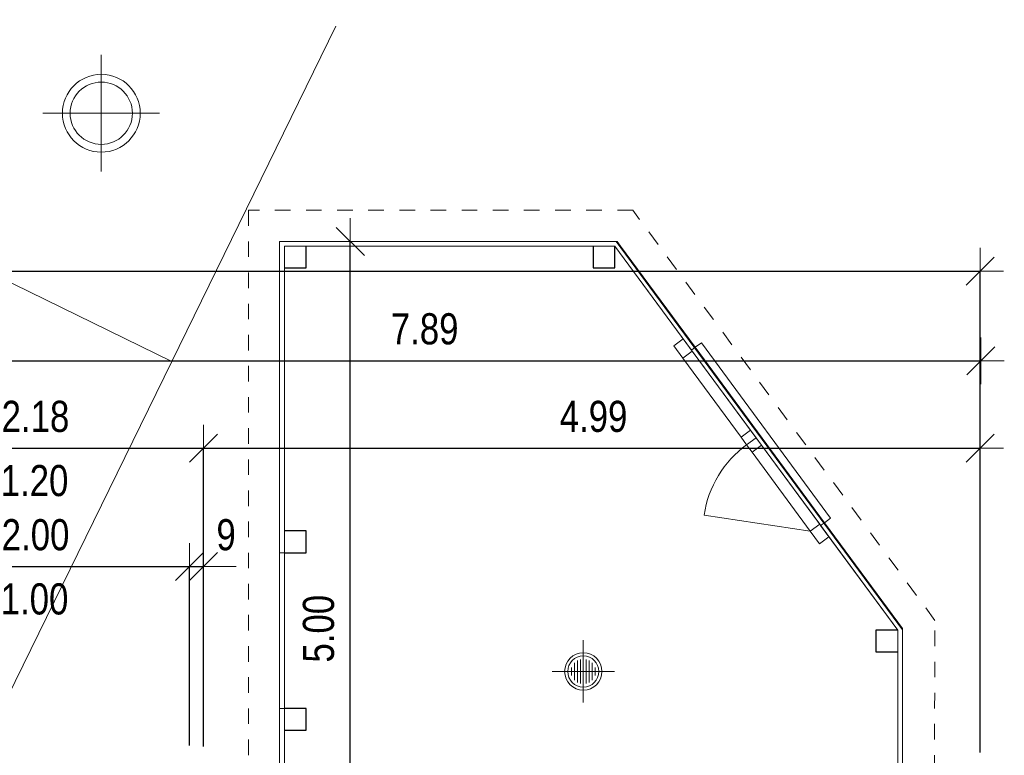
# Model space of a CAD drawing. Header units: metres. Extents: x -7.1 to 26.5, y -14.7 to 18.1.
# Tile 182 of 182: x 16.9 to 23.2, y 12.8 to 17.6. Entities that reach past the tile are written whole.
import ezdxf

# ---------------------------------------------------------------- set-up
doc = ezdxf.new("R2010")
doc.units = ezdxf.units.M
doc.header["$PDMODE"] = 65
doc.linetypes.add('AUSGEZOGEN', pattern=[0])
doc.linetypes.add('STRICHLINIE_S4', pattern=[0.0055, 0.0035, -0.001, 0, -0.001])
for name, color, linetype in [('XR$1$010 Aussenwände', 7, 'AUSGEZOGEN'), ('XR$1$010 Fenster', 7, 'AUSGEZOGEN'), ('XR$1$015 Innenwände', 7, 'AUSGEZOGEN'), ('XR$1$020 Stützen', 7, 'AUSGEZOGEN'), ('XR$1$060 Möbel Einbau', 7, 'AUSGEZOGEN'), ('XR$1$080 Raumdefinitionen Kontur', 7, 'AUSGEZOGEN'), ('XR$3$015 Innenwände Bauteilschraffuren', 7, 'AUSGEZOGEN'), ('XR$3$020 Stützen Bauteilschraffuren', 7, 'AUSGEZOGEN'), ('XR$3$035 Decken', 7, 'AUSGEZOGEN')]:
    doc.layers.add(name, color=color, linetype=linetype)
doc.layers.add('XR$2$STANDARD_1', color=7, linetype='AUSGEZOGEN', lineweight=25)
doc.styles.add('ARIAL', font='arial.ttf')
doc.dimstyles.new('DIMSTYLE_3', dxfattribs={"dimtxt": 0.2, "dimasz": 0.3, "dimexe": 0, "dimexo": 0, "dimgap": 0.1, "dimtad": 2, "dimrnd": 0.005, "dimzin": 4, "dimdsep": 46, "dimtxsty": 'ARIAL', "dimblk1": 'ALL_ML_STRICH', "dimblk2": 'ALL_ML_STRICH', "dimsah": 1, "dimcen": 0, "dimclrd": 7, "dimclre": 7, "dimclrt": 7, "dimadec": 0, "dimazin": 0, "dimtfac": 1, "dimtdec": 0, "dimtix": 1, "dimtmove": 2, "dimatfit": 3, "dimfxl": 0, "dimtzin": 0, "dimlwd": 0, "dimlwe": 18, "dimarcsym": 0})
doc.dimstyles.new('DIMSTYLE_7', dxfattribs={"dimtxt": 0.2, "dimasz": 0.3, "dimexe": 0, "dimexo": 0, "dimgap": 0.1, "dimtad": 2, "dimdec": 1, "dimlfac": 100, "dimrnd": 0.5, "dimzin": 4, "dimdsep": 46, "dimtxsty": 'ARIAL', "dimblk1": 'ALL_ML_STRICH', "dimblk2": 'ALL_ML_STRICH', "dimsah": 1, "dimcen": 0, "dimclrd": 7, "dimclre": 7, "dimclrt": 7, "dimadec": 0, "dimazin": 0, "dimtfac": 1, "dimtdec": 0, "dimtix": 1, "dimtmove": 2, "dimatfit": 3, "dimfxl": 0, "dimtvp": 1.2, "dimtzin": 0, "dimlwd": 0, "dimlwe": 18, "dimarcsym": 0})
pattern_1 = [(0, (1500, 1500), (750, 750), [750, -750]), (90, (1500, 1500), (-750, 750), [750, -750])]

# ---------------------------------------------------------------- blocks, each defined once
blk = doc.blocks.new('ALL_ML_STRICH')
at = {"color": 0, "linetype": 'ByBlock', "lineweight": -2}
for p, q in [((0, -0.5), (0, 0.5)), ((-0.3, -0.3), (0.3, 0.3)), ((-1, 0), (0.5, 0))]:
    blk.add_line(p, q, dxfattribs=at)
blk = doc.blocks.new('*D73')
at = {"layer": 'DEFPOINTS', "color": 7, "linetype": 'AUSGEZOGEN', "lineweight": 18, "transparency": 16777216}
for p in [(1.8718, 15.952), (1.8718, 15.5759), (23.0318, 15.6171)]:
    blk.add_point(p, dxfattribs=at)
at = {"layer": 'XR$2$STANDARD_1', "color": 7, "linetype": 'AUSGEZOGEN', "lineweight": -2, "transparency": 16777216}
for p, q in [((1.8718, 12.86), (1.8718, 15.952)), ((1.8718, 15.952), (23.0318, 15.952)), ((23.0318, 12.86), (23.0318, 15.952))]:
    blk.add_line(p, q, dxfattribs=at)
at = {"layer": 'XR$2$STANDARD_1', "color": 7, "linetype": 'AUSGEZOGEN', "lineweight": 18, "transparency": 16777216, "xscale": 0.3, "yscale": 0.3, "zscale": 0.3, "rotation": 180}
blk.add_blockref('ALL_ML_STRICH', (1.8718, 15.952), dxfattribs=at)
at = {"layer": 'XR$2$STANDARD_1', "color": 7, "linetype": 'AUSGEZOGEN', "lineweight": 18, "transparency": 16777216, "xscale": 0.3, "yscale": 0.3, "zscale": 0.3}
blk.add_blockref('ALL_ML_STRICH', (23.0318, 15.952), dxfattribs=at)
at = {"layer": 'XR$2$STANDARD_1', "color": 7, "linetype": 'AUSGEZOGEN', "lineweight": 18, "transparency": 16777216, "insert": (12.4572, 16.1554), "char_height": 0.2, "width": 0.8, "attachment_point": 5, "style": 'ARIAL'}
blk.add_mtext('\\W0.80;\\A1;{\\A1;{21.16\\H0.132000;\\S^ ;}}', dxfattribs=at)
blk = doc.blocks.new('*D92')
at = {"layer": 'DEFPOINTS', "color": 7, "linetype": 'AUSGEZOGEN', "lineweight": 18, "transparency": 16777216}
for p in [(15.8618, 14.8148), (18.0418, 14.7498), (15.8618, 14.6807)]:
    blk.add_point(p, dxfattribs=at)
at = {"layer": 'XR$2$STANDARD_1', "color": 7, "linetype": 'AUSGEZOGEN', "lineweight": -2, "transparency": 16777216}
for p, q in [((15.8618, 12.899), (15.8618, 14.8148)), ((15.8618, 14.8148), (18.0418, 14.8148)), ((18.0418, 12.899), (18.0418, 14.8148))]:
    blk.add_line(p, q, dxfattribs=at)
at = {"layer": 'XR$2$STANDARD_1', "color": 7, "linetype": 'AUSGEZOGEN', "lineweight": 18, "transparency": 16777216, "xscale": 0.3, "yscale": 0.3, "zscale": 0.3, "rotation": 180}
blk.add_blockref('ALL_ML_STRICH', (15.8618, 14.8148), dxfattribs=at)
at = {"layer": 'XR$2$STANDARD_1', "color": 7, "linetype": 'AUSGEZOGEN', "lineweight": 18, "transparency": 16777216, "xscale": 0.3, "yscale": 0.3, "zscale": 0.3}
blk.add_blockref('ALL_ML_STRICH', (18.0418, 14.8148), dxfattribs=at)
at = {"layer": 'XR$2$STANDARD_1', "color": 7, "linetype": 'AUSGEZOGEN', "lineweight": 18, "transparency": 16777216, "insert": (16.9632, 15.0183), "char_height": 0.2, "width": 0.64, "attachment_point": 5, "style": 'ARIAL'}
blk.add_mtext('\\W0.80;\\A1;{\\A1;{2.18\\H0.132000;\\S^ ;}}', dxfattribs=at)
at = {"layer": 'XR$2$STANDARD_1', "color": 7, "linetype": 'AUSGEZOGEN', "lineweight": 18, "transparency": 16777216, "insert": (16.7396, 14.7072), "char_height": 0.2, "width": 0.01, "attachment_point": 1, "line_spacing_factor": 0.60241, "style": 'ARIAL'}
blk.add_mtext('\\W0.80;1.20', dxfattribs=at)
blk = doc.blocks.new('*D93')
at = {"layer": 'DEFPOINTS', "color": 7, "linetype": 'AUSGEZOGEN', "lineweight": 18, "transparency": 16777216}
for p in [(23.0318, 15.0879), (18.0418, 14.8148), (18.0418, 14.7498)]:
    blk.add_point(p, dxfattribs=at)
at = {"layer": 'XR$2$STANDARD_1', "color": 7, "linetype": 'AUSGEZOGEN', "lineweight": -2, "transparency": 16777216}
for p, q in [((18.0418, 12.899), (18.0418, 14.8148)), ((18.0418, 14.8148), (23.0318, 14.8148)), ((23.0318, 14.8148), (23.0318, 14.8148))]:
    blk.add_line(p, q, dxfattribs=at)
at = {"layer": 'XR$2$STANDARD_1', "color": 7, "linetype": 'AUSGEZOGEN', "lineweight": 18, "transparency": 16777216, "xscale": 0.3, "yscale": 0.3, "zscale": 0.3, "rotation": 180}
blk.add_blockref('ALL_ML_STRICH', (18.0418, 14.8148), dxfattribs=at)
at = {"layer": 'XR$2$STANDARD_1', "color": 7, "linetype": 'AUSGEZOGEN', "lineweight": 18, "transparency": 16777216, "xscale": 0.3, "yscale": 0.3, "zscale": 0.3}
blk.add_blockref('ALL_ML_STRICH', (23.0318, 14.8148), dxfattribs=at)
at = {"layer": 'XR$2$STANDARD_1', "color": 7, "linetype": 'AUSGEZOGEN', "lineweight": 18, "transparency": 16777216, "insert": (20.5482, 15.0183), "char_height": 0.2, "width": 0.64, "attachment_point": 5, "style": 'ARIAL'}
blk.add_mtext('\\W0.80;\\A1;{\\A1;{4.99\\H0.132000;\\S^ ;}}', dxfattribs=at)
blk = doc.blocks.new('*D95')
at = {"layer": 'DEFPOINTS', "color": 7, "linetype": 'AUSGEZOGEN', "lineweight": 18, "transparency": 16777216}
for p in [(15.9518, 14.0545), (15.9518, 13.9074), (17.9518, 13.8545)]:
    blk.add_point(p, dxfattribs=at)
at = {"layer": 'XR$2$STANDARD_1', "color": 7, "linetype": 'AUSGEZOGEN', "lineweight": -2, "transparency": 16777216}
for p, q in [((15.9518, 12.913), (15.9518, 14.0545)), ((15.9518, 14.0545), (17.9518, 14.0545)), ((17.9518, 12.9059), (17.9518, 14.0545))]:
    blk.add_line(p, q, dxfattribs=at)
at = {"layer": 'XR$2$STANDARD_1', "color": 7, "linetype": 'AUSGEZOGEN', "lineweight": 18, "transparency": 16777216, "xscale": 0.3, "yscale": 0.3, "zscale": 0.3, "rotation": 180}
blk.add_blockref('ALL_ML_STRICH', (15.9518, 14.0545), dxfattribs=at)
at = {"layer": 'XR$2$STANDARD_1', "color": 7, "linetype": 'AUSGEZOGEN', "lineweight": 18, "transparency": 16777216, "xscale": 0.3, "yscale": 0.3, "zscale": 0.3}
blk.add_blockref('ALL_ML_STRICH', (17.9518, 14.0545), dxfattribs=at)
at = {"layer": 'XR$2$STANDARD_1', "color": 7, "linetype": 'AUSGEZOGEN', "lineweight": 18, "transparency": 16777216, "insert": (16.9636, 14.2579), "char_height": 0.2, "width": 0.64, "attachment_point": 5, "style": 'ARIAL'}
blk.add_mtext('\\W0.80;\\A1;{\\A1;{2.00\\H0.132000;\\S^ ;}}', dxfattribs=at)
at = {"layer": 'XR$2$STANDARD_1', "color": 7, "linetype": 'AUSGEZOGEN', "lineweight": 18, "transparency": 16777216, "insert": (16.7396, 13.9469), "char_height": 0.2, "width": 0.01, "attachment_point": 1, "line_spacing_factor": 0.60241, "style": 'ARIAL'}
blk.add_mtext('\\W0.80;1.00', dxfattribs=at)
blk = doc.blocks.new('*D96')
at = {"layer": 'DEFPOINTS', "color": 7, "linetype": 'AUSGEZOGEN', "lineweight": 18, "transparency": 16777216}
for p in [(17.9518, 14.0545), (17.9518, 13.8545), (18.0418, 13.8569)]:
    blk.add_point(p, dxfattribs=at)
at = {"layer": 'XR$2$STANDARD_1', "color": 7, "linetype": 'AUSGEZOGEN', "lineweight": -2, "transparency": 16777216}
for p, q in [((17.9518, 12.9059), (17.9518, 14.0545)), ((17.9518, 14.0545), (18.0418, 14.0545)), ((18.0418, 12.9059), (18.0418, 14.0545))]:
    blk.add_line(p, q, dxfattribs=at)
at = {"layer": 'XR$2$STANDARD_1', "color": 7, "linetype": 'AUSGEZOGEN', "lineweight": 18, "transparency": 16777216, "xscale": 0.3, "yscale": 0.3, "zscale": 0.3}
blk.add_blockref('ALL_ML_STRICH', (18.0418, 14.0545), dxfattribs=at)
at = {"layer": 'XR$2$STANDARD_1', "color": 7, "linetype": 'AUSGEZOGEN', "lineweight": 18, "transparency": 16777216, "xscale": 0.3, "yscale": 0.3, "zscale": 0.3, "rotation": 180}
blk.add_blockref('ALL_ML_STRICH', (17.9518, 14.0545), dxfattribs=at)
at = {"layer": 'XR$2$STANDARD_1', "color": 7, "linetype": 'AUSGEZOGEN', "lineweight": 18, "transparency": 16777216, "insert": (18.1878, 14.2579), "char_height": 0.2, "width": 0.48, "attachment_point": 5, "style": 'ARIAL'}
blk.add_mtext('\\W0.80;\\A1;{\\A1;{9\\H0.132000;\\S^ ;}}', dxfattribs=at)
blk = doc.blocks.new('*D97')
at = {"layer": 'DEFPOINTS', "color": 7, "linetype": 'AUSGEZOGEN', "lineweight": 18, "transparency": 16777216}
for p in [(18.9857, 16.1435), (18.9857, 11.1435), (19.203, 11.1435)]:
    blk.add_point(p, dxfattribs=at)
at = {"layer": 'XR$2$STANDARD_1', "color": 7, "linetype": 'AUSGEZOGEN', "lineweight": -2, "transparency": 16777216}
for p, q in [((18.9857, 16.1435), (18.9857, 16.1435)), ((18.9857, 11.1435), (18.9857, 16.1435)), ((18.9857, 11.1435), (18.9857, 11.1435))]:
    blk.add_line(p, q, dxfattribs=at)
at = {"layer": 'XR$2$STANDARD_1', "color": 7, "linetype": 'AUSGEZOGEN', "lineweight": 18, "transparency": 16777216, "xscale": 0.3, "yscale": 0.3, "zscale": 0.3}
for p, rotation in [((18.9857, 16.1435), 90), ((18.9857, 11.1435), 270)]:
    blk.add_blockref('ALL_ML_STRICH', p, dxfattribs=dict(at, rotation=rotation))
at = {"layer": 'XR$2$STANDARD_1', "color": 7, "linetype": 'AUSGEZOGEN', "lineweight": 18, "transparency": 16777216, "insert": (18.7823, 13.6553), "char_height": 0.2, "width": 0.64, "attachment_point": 5, "rotation": 90, "style": 'ARIAL'}
blk.add_mtext('\\W0.80;\\A1;{\\A1;{5.00\\H0.132000;\\S^ ;}}', dxfattribs=at)
blk = doc.blocks.new('*D100')
at = {"layer": 'DEFPOINTS', "color": 7, "linetype": 'AUSGEZOGEN', "lineweight": 18, "transparency": 16777216}
for p in [(15.1468, 15.9263), (23.0368, 15.9263), (15.1468, 15.3773)]:
    blk.add_point(p, dxfattribs=at)
at = {"layer": 'XR$2$STANDARD_1', "color": 7, "linetype": 'AUSGEZOGEN', "lineweight": -2, "transparency": 16777216}
for p, q in [((15.1468, 15.9263), (15.1468, 15.3773)), ((15.1468, 15.3773), (23.0368, 15.3773)), ((23.0368, 15.3773), (23.0368, 15.3773))]:
    blk.add_line(p, q, dxfattribs=at)
at = {"layer": 'XR$2$STANDARD_1', "color": 7, "linetype": 'AUSGEZOGEN', "lineweight": 18, "transparency": 16777216, "xscale": 0.3, "yscale": 0.3, "zscale": 0.3, "rotation": 180}
blk.add_blockref('ALL_ML_STRICH', (15.1468, 15.3773), dxfattribs=at)
at = {"layer": 'XR$2$STANDARD_1', "color": 7, "linetype": 'AUSGEZOGEN', "lineweight": 18, "transparency": 16777216, "xscale": 0.3, "yscale": 0.3, "zscale": 0.3}
blk.add_blockref('ALL_ML_STRICH', (23.0368, 15.3773), dxfattribs=at)
at = {"layer": 'XR$2$STANDARD_1', "color": 7, "linetype": 'AUSGEZOGEN', "lineweight": 18, "transparency": 16777216, "insert": (19.4632, 15.5808), "char_height": 0.2, "width": 0.64, "attachment_point": 5, "style": 'ARIAL'}
blk.add_mtext('\\W0.80;\\A1;{\\A1;{7.89\\H0.132000;\\S^ ;}}', dxfattribs=at)

msp = doc.modelspace()

# ---------------------------------------------------------------- hatches: boundary and pattern name
at = {"layer": 'XR$3$015 Innenwände Bauteilschraffuren', "linetype": 'AUSGEZOGEN', "lineweight": 13, "transparency": 33554687}
h = msp.add_hatch(dxfattribs=at)
h.set_pattern_fill('MUSTER', color=8, scale=750, style=0, pattern_type=2)
h.set_pattern_definition(pattern_1)
h.paths.add_polyline_path([(18.5618, 16.1135), (18.5318, 16.1435), (18.5318, 16.1135)], flags=0)
h = msp.add_hatch(dxfattribs=at)
h.set_pattern_fill('MUSTER', color=8, scale=750, style=0, pattern_type=2)
h.set_pattern_definition(pattern_1)
h.paths.add_polyline_path([(18.5618, 16.1435), (18.5318, 16.1435), (18.5618, 16.1135)], flags=0)
h = msp.add_hatch(dxfattribs=at)
h.set_pattern_fill('MUSTER', color=8, scale=750, style=0, pattern_type=2)
h.set_pattern_definition(pattern_1)
h.paths.add_polyline_path([(18.5618, 16.1135), (20.6849, 16.1135), (20.6628, 16.1435), (18.5618, 16.1435)], flags=0)
h = msp.add_hatch(dxfattribs=at)
h.set_pattern_fill('MUSTER', color=8, scale=750, style=0, pattern_type=2)
h.set_pattern_definition(pattern_1)
h.paths.add_polyline_path([(20.7001, 16.1435), (20.6628, 16.1435), (20.6849, 16.1135)], flags=0)
h = msp.add_hatch(dxfattribs=at)
h.set_pattern_fill('MUSTER', color=8, scale=750, style=0, pattern_type=2)
h.set_pattern_definition(pattern_1)
h.paths.add_polyline_path([(20.6849, 16.1135), (20.7222, 16.1135), (20.7001, 16.1435)], flags=0)
h = msp.add_hatch(dxfattribs=at)
h.set_pattern_fill('MUSTER', color=8, scale=750, style=0, pattern_type=2)
h.set_pattern_definition(pattern_1)
h.paths.add_polyline_path([(18.5318, 16.1135), (18.5318, 14.1435), (18.5618, 14.1435), (18.5618, 16.1135)], flags=0)
h = msp.add_hatch(dxfattribs=at)
h.set_pattern_fill('MUSTER', color=8, scale=750, style=0, pattern_type=2)
h.set_pattern_definition(pattern_1)
h.paths.add_polyline_path([(20.7222, 16.1135), (20.6849, 16.1135), (21.1767, 15.4456), (21.2009, 15.4634)], flags=0)
h = msp.add_hatch(dxfattribs=at)
h.set_pattern_fill('MUSTER', color=8, scale=750, style=0, pattern_type=2)
h.set_pattern_definition(pattern_1)
h.paths.add_polyline_path([(22.031, 14.3361), (22.0068, 14.3183), (22.5018, 13.6462), (22.5018, 13.6967)], flags=0)
h = msp.add_hatch(dxfattribs=at)
h.set_pattern_fill('MUSTER', color=8, scale=750, style=0, pattern_type=2)
h.set_pattern_definition(pattern_1)
h.paths.add_polyline_path([(22.5018, 13.6967), (22.5018, 13.6462), (22.5318, 13.656)], flags=0)
h = msp.add_hatch(dxfattribs=at)
h.set_pattern_fill('MUSTER', color=8, scale=750, style=0, pattern_type=2)
h.set_pattern_definition(pattern_1)
h.paths.add_polyline_path([(22.5018, 13.6462), (22.5318, 13.6054), (22.5318, 13.656)], flags=0)
h = msp.add_hatch(dxfattribs=at)
h.set_pattern_fill('MUSTER', color=8, scale=750, style=0, pattern_type=2)
h.set_pattern_definition(pattern_1)
h.paths.add_polyline_path([(22.5018, 13.6462), (22.5018, 11.1435), (22.5318, 11.1435), (22.5318, 13.6054)], flags=0)
h = msp.add_hatch(dxfattribs=at)
h.set_pattern_fill('MUSTER', color=8, scale=750, style=0, pattern_type=2)
h.set_pattern_definition(pattern_1)
h.paths.add_polyline_path([(18.5618, 11.1435), (18.5618, 13.1435), (18.5318, 13.1435), (18.5318, 11.1435)], flags=0)
at = {"layer": 'XR$3$020 Stützen Bauteilschraffuren', "linetype": 'AUSGEZOGEN', "lineweight": 13, "transparency": 33554687}
h = msp.add_hatch(dxfattribs=at)
h.set_pattern_fill('MUSTER', color=8, scale=750, style=0, pattern_type=2)
h.set_pattern_definition(pattern_1)
h.paths.add_polyline_path([(18.5618, 15.9735), (18.7018, 15.9735), (18.7018, 16.1135), (18.5618, 16.1135)], flags=0)
h = msp.add_hatch(dxfattribs=at)
h.set_pattern_fill('MUSTER', color=8, scale=750, style=0, pattern_type=2)
h.set_pattern_definition(pattern_1)
h.paths.add_polyline_path([(20.5449, 16.1135), (20.5449, 15.9735), (20.6849, 15.9735), (20.6849, 16.1135)], flags=0)
h = msp.add_hatch(dxfattribs=at)
h.set_pattern_fill('MUSTER', color=8, scale=750, style=0, pattern_type=2)
h.set_pattern_definition(pattern_1)
h.paths.add_polyline_path([(18.7018, 14.2835), (18.5618, 14.2835), (18.5618, 14.1435), (18.7018, 14.1435)], flags=0)
h = msp.add_hatch(dxfattribs=at)
h.set_pattern_fill('MUSTER', color=8, scale=750, style=0, pattern_type=2)
h.set_pattern_definition(pattern_1)
h.paths.add_polyline_path([(22.5018, 13.6462), (22.3618, 13.6462), (22.3618, 13.5062), (22.5018, 13.5062)], flags=0)
h = msp.add_hatch(dxfattribs=at)
h.set_pattern_fill('MUSTER', color=8, scale=750, style=0, pattern_type=2)
h.set_pattern_definition(pattern_1)
h.paths.add_polyline_path([(18.5618, 13.1435), (18.5618, 13.0035), (18.7018, 13.0035), (18.7018, 13.1435)], flags=0)

# ---------------------------------------------------------------- linework, layer by layer
at = {"layer": 'XR$1$010 Aussenwände', "color": 7, "linetype": 'AUSGEZOGEN', "lineweight": 13, "transparency": 33554687}
for p, q in [((17.3859, 17.3422), (17.3859, 16.5922)), ((17.7609, 16.9672), (17.0109, 16.9672))]:
    msp.add_line(p, q, dxfattribs=at)
for radius in [0.25, 0.2]:
    msp.add_circle((17.3859, 16.9672), radius, dxfattribs=at)
at = {"layer": 'XR$1$010 Fenster', "color": 7, "linetype": 'AUSGEZOGEN', "lineweight": 13, "transparency": 33554687}
for p, q in [((21.0629, 15.4736), (21.1233, 15.5181)), ((21.1233, 15.5181), (21.1826, 15.4376)), ((21.1767, 15.4456), (21.1233, 15.5181)), ((21.1767, 15.4456), (21.1233, 15.5181)), ((21.1222, 15.3931), (21.0629, 15.4736)), ((21.1826, 15.4376), (21.1222, 15.3931)), ((21.2009, 15.4634), (21.1767, 15.4456)), ((21.1826, 15.4376), (21.5562, 14.9303)), ((21.2408, 15.4929), (21.2009, 15.4634)), ((22.031, 14.3361), (21.2009, 15.4634)), ((22.071, 14.3655), (21.2408, 15.4929)), ((21.4958, 14.8858), (21.1222, 15.3931)), ((21.4958, 14.8858), (21.5562, 14.9303)), ((21.5562, 14.9303), (21.5918, 14.882)), ((21.5314, 14.8375), (21.4958, 14.8858)), ((21.5314, 14.8375), (21.5918, 14.882)), ((21.5918, 14.882), (21.5314, 14.8375)), ((21.5918, 14.882), (21.6273, 14.8337)), ((21.567, 14.7892), (21.5314, 14.8375)), ((21.6273, 14.8337), (21.567, 14.7892)), ((21.6273, 14.8337), (22.0009, 14.3263)), ((21.9405, 14.2819), (21.567, 14.7892)), ((21.9405, 14.2819), (21.2583, 14.3855)), ((22.031, 14.3361), (22.071, 14.3655)), ((21.9405, 14.2819), (22.0009, 14.3263)), ((22.0009, 14.3263), (22.0602, 14.2458)), ((22.031, 14.3361), (22.0068, 14.3183)), ((22.0068, 14.3183), (22.0602, 14.2458)), ((22.0068, 14.3183), (22.0602, 14.2458)), ((21.9998, 14.2014), (21.9405, 14.2819)), ((22.0602, 14.2458), (21.9998, 14.2014))]:
    msp.add_line(p, q, dxfattribs=at)
msp.add_arc((21.9405, 14.2819), 0.69, 126.3663, 171.3663, dxfattribs=at)
at = {"layer": 'XR$1$015 Innenwände', "color": 7, "linetype": 'AUSGEZOGEN', "lineweight": 18, "transparency": 33554687}
for p, q in [((18.5318, 16.1435), (18.5318, 16.1135)), ((20.7001, 16.1435), (18.5318, 16.1435)), ((20.7001, 16.1435), (20.7222, 16.1135)), ((18.5318, 16.1135), (18.5318, 14.1435)), ((18.7018, 16.1135), (20.5449, 16.1135)), ((20.6849, 16.1135), (21.1767, 15.4456)), ((21.2009, 15.4634), (20.7222, 16.1135)), ((18.5618, 14.2835), (18.5618, 15.9735)), ((21.1767, 15.4456), (21.1233, 15.5181)), ((21.2009, 15.4634), (21.1767, 15.4456)), ((22.031, 14.3361), (22.0068, 14.3183)), ((22.0068, 14.3183), (22.0602, 14.2458)), ((22.0068, 14.3183), (22.5018, 13.6462)), ((22.5018, 13.6967), (22.031, 14.3361)), ((18.5318, 14.1435), (18.5618, 14.1435)), ((22.5318, 13.656), (22.5018, 13.6967)), ((22.5318, 11.1435), (22.5318, 13.656)), ((22.5018, 13.5062), (22.5018, 11.2835)), ((18.5618, 13.1435), (18.5318, 13.1435)), ((18.5318, 13.1435), (18.5318, 11.1435)), ((18.5618, 11.2835), (18.5618, 13.0035))]:
    msp.add_line(p, q, dxfattribs=at)
at = {"layer": 'XR$1$020 Stützen', "color": 7, "linetype": 'AUSGEZOGEN', "lineweight": 25, "transparency": 33554687}
for points in [[(18.5618, 15.9735), (18.7018, 15.9735), (18.7018, 16.1135)], [(20.5449, 16.1135), (20.5449, 15.9735), (20.6849, 15.9735), (20.6849, 16.1135)], [(18.5618, 14.1435), (18.7018, 14.1435), (18.7018, 14.2835), (18.5618, 14.2835)], [(22.5018, 13.6462), (22.3618, 13.6462), (22.3618, 13.5062), (22.5018, 13.5062)], [(18.5618, 13.0035), (18.7018, 13.0035), (18.7018, 13.1435), (18.5618, 13.1435)]]:
    msp.add_lwpolyline(points, dxfattribs=at)
at = {"layer": 'XR$1$060 Möbel Einbau', "color": 8, "linetype": 'AUSGEZOGEN', "lineweight": 18, "transparency": 33554687}
for p in [(13.3468, 17.5681), (18.8928, 17.5274)]:
    msp.add_line(p, (17.8384, 15.3714), dxfattribs=at)
at = {"layer": 'XR$1$060 Möbel Einbau', "color": 8, "linetype": 'AUSGEZOGEN', "lineweight": 13, "transparency": 33554687}
for p, q in [((17.8384, 15.3714), (16.784, 13.2154)), ((20.4824, 13.3807), (20.4824, 13.5807)), ((20.4254, 13.4368), (20.4254, 13.3246)), ((20.4444, 13.4511), (20.4444, 13.3103)), ((20.4634, 13.4584), (20.4634, 13.303)), ((20.4824, 13.4607), (20.4824, 13.3007)), ((20.5014, 13.4584), (20.5014, 13.303)), ((20.5204, 13.4511), (20.5204, 13.3103)), ((20.5394, 13.4368), (20.5394, 13.3246)), ((20.4824, 13.3807), (20.2824, 13.3807)), ((20.4064, 13.4057), (20.4064, 13.3557)), ((20.4824, 13.3807), (20.6824, 13.3807)), ((20.4824, 13.3807), (20.4824, 13.1807)), ((20.5584, 13.4057), (20.5584, 13.3557))]:
    msp.add_line(p, q, dxfattribs=at)
for radius in [0.12, 0.1]:
    msp.add_circle((20.4824, 13.3807), radius, dxfattribs=at)
at = {"layer": 'XR$1$080 Raumdefinitionen Kontur', "color": 8, "linetype": 'AUSGEZOGEN', "lineweight": 13, "transparency": 33554687}
msp.add_lwpolyline([(18.5618, 11.1435), (22.5018, 11.1435), (22.5018, 13.6462), (20.6849, 16.1135), (18.5618, 16.1135), (18.5618, 14.1435), (18.5618, 11.1435)], close=True, dxfattribs=at)
at = {"layer": 'XR$3$035 Decken', "color": 7, "linetype": 'STRICHLINIE_S4', "lineweight": 18, "transparency": 33554687}
msp.add_lwpolyline([(18.3318, 11.1435), (22.7318, 11.1435), (22.7414, 13.7086), (20.8012, 16.3435), (18.3318, 16.3435), (18.3318, 11.1435)], close=True, dxfattribs=at)
at = {"layer": 'XR$3$035 Decken', "color": 7, "linetype": 'AUSGEZOGEN', "lineweight": 18, "transparency": 33554687}
msp.add_lwpolyline([(18.5318, 16.1435), (18.5318, 11.0235), (22.5318, 11.0235), (22.5318, 13.6475), (20.6938, 16.1435), (18.5318, 16.1435)], close=True, dxfattribs=at)

# ---------------------------------------------------------------- dimensions: what is measured, and where the dimension line sits
at = {"layer": 'XR$2$STANDARD_1', "color": 7, "linetype": 'AUSGEZOGEN', "lineweight": 18, "transparency": 33554687}
for base, p1, p2, dimstyle, picture, middle in [((23.0318, 15.952), (1.8718, 12.86), (23.0318, 12.86), 'DIMSTYLE_3', '*D73', (12.4572, 16.1554)), ((23.0368, 15.3773), (15.1468, 15.9263), (23.0368, 15.3773), 'DIMSTYLE_3', '*D100', (19.4632, 15.5808)), ((23.0318, 14.8148), (18.0418, 12.899), (23.0318, 14.8148), 'DIMSTYLE_3', '*D93', (20.5482, 15.0183)), ((18.0418, 14.0545), (17.9518, 12.9059), (18.0418, 12.9059), 'DIMSTYLE_7', '*D96', (18.1878, 14.2579))]:
    dim = msp.add_linear_dim(base=base, p1=p1, p2=p2, dimstyle=dimstyle, override={"dimpost": '<>', "dimclrd": 7, "dimclre": 7, "dimclrt": 7, "dimlwd": 0, "dimlwe": 18}, dxfattribs=at)
    dim.commit()
    dim.dimension.update_dxf_attribs({"geometry": picture, "text_midpoint": middle, "dimtype": 160})
dim = msp.add_linear_dim(base=(18.9857, 16.1435), p1=(18.9857, 11.1435), p2=(18.9857, 16.1435), angle=90, dimstyle='DIMSTYLE_3', override={"dimpost": '<>', "dimclrd": 7, "dimclre": 7, "dimclrt": 7, "dimlwd": 0, "dimlwe": 18}, dxfattribs=at)
dim.commit()
dim.dimension.update_dxf_attribs({"geometry": '*D97', "text_midpoint": (18.7823, 13.6553), "dimtype": 160})
for base, p1, p2, text, picture, middle in [((18.0418, 14.8148), (15.8618, 12.899), (18.0418, 12.899), '<>\\X\\W0.80;1.20', '*D92', (16.9632, 15.0183)), ((17.9518, 14.0545), (15.9518, 12.913), (17.9518, 12.9059), '<>\\X\\W0.80;1.00', '*D95', (16.9636, 14.2579))]:
    dim = msp.add_linear_dim(base=base, p1=p1, p2=p2, text=text, dimstyle='DIMSTYLE_3', override={"dimpost": '<>', "dimclrd": 7, "dimclre": 7, "dimclrt": 7, "dimlwd": 0, "dimlwe": 18}, dxfattribs=at)
    dim.commit()
    dim.dimension.update_dxf_attribs({"geometry": picture, "text_midpoint": middle, "dimtype": 160})

doc.saveas('drawing.dxf')
